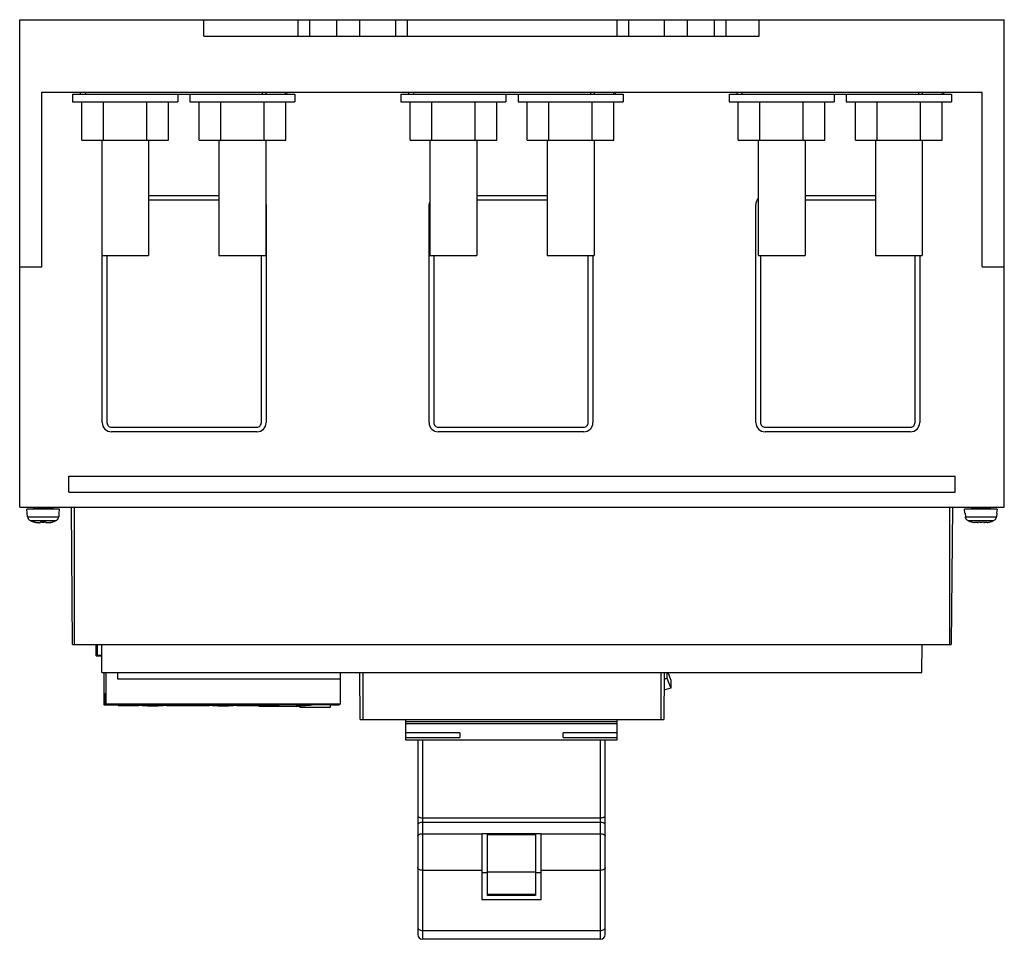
# Model space of a CAD drawing. Header units: millimetres. Extents: x 28 to 238, y 91 to 287.
import ezdxf

# ---------------------------------------------------------------- set-up
doc = ezdxf.new("R2010")
doc.units = ezdxf.units.MM
doc.header["$LTSCALE"] = 24.472259
doc.layers.get('0').update_dxf_attribs({"linetype": 'CONTINUOUS'})
doc.layers.add('INTFCLR_71428', color=7, linetype='CONTINUOUS')
doc.layers.add('INTFCLR_79', color=7, linetype='CONTINUOUS')

msp = doc.modelspace()

# ---------------------------------------------------------------- linework, layer by layer
at = {"color": 7, "linetype": 'Continuous'}
for p, q in [((28.19, 182.73), (28.19, 286.73)), ((28.19, 286.73), (238.19, 286.73)), ((67.49, 283.23), (67.49, 286.73)), ((87.58, 283.23), (87.58, 286.73)), ((90, 286.73), (90, 283.23)), ((95.82, 283.23), (95.82, 286.73)), ((100.67, 286.73), (100.67, 283.23)), ((108.38, 283.23), (108.38, 286.73)), ((110.81, 286.73), (110.81, 283.23)), ((155.59, 283.23), (155.59, 286.73)), ((158.01, 286.73), (158.01, 283.23)), ((165.73, 283.23), (165.73, 286.73)), ((170.57, 286.73), (170.57, 283.23)), ((176.38, 283.23), (176.38, 286.73)), ((178.81, 286.73), (178.81, 283.23)), ((185.89, 283.23), (185.89, 286.73)), ((238.19, 182.73), (238.19, 286.73)), ((67.49, 283.23), (185.89, 283.23)), ((32.88, 234.03), (32.88, 271.23)), ((32.88, 271.23), (233.49, 271.23)), ((41.19, 270.83), (41.19, 271.23)), ((42.19, 271.23), (42.19, 270.83)), ((79.98, 270.83), (79.98, 271.23)), ((80.69, 271.23), (80.69, 270.83)), ((84.9, 270.83), (84.9, 271.23)), ((85.19, 271.23), (85.19, 270.83)), ((111.19, 270.83), (111.19, 271.23)), ((112.19, 271.23), (112.19, 270.83)), ((149.98, 270.83), (149.98, 271.23)), ((150.69, 271.23), (150.69, 270.83)), ((154.9, 270.83), (154.9, 271.23)), ((155.19, 271.23), (155.19, 270.83)), ((181.19, 270.83), (181.19, 271.23)), ((182.19, 271.23), (182.19, 270.83)), ((219.98, 270.83), (219.98, 271.23)), ((220.69, 271.23), (220.69, 270.83)), ((224.9, 270.83), (224.9, 271.23)), ((225.19, 271.23), (225.19, 270.83)), ((233.49, 234.03), (233.49, 271.23)), ((39.48, 270.83), (39.48, 269.23)), ((39.48, 270.83), (86.9, 270.83)), ((39.48, 269.23), (61.9, 269.23)), ((41.45, 261.03), (41.45, 269.23)), ((46.06, 261.03), (46.06, 269.23)), ((55.3, 261.03), (55.3, 269.23)), ((59.92, 261.03), (59.92, 269.23)), ((61.9, 270.83), (61.9, 269.23)), ((64.48, 270.83), (64.48, 269.23)), ((64.48, 269.23), (86.9, 269.23)), ((66.45, 261.03), (66.45, 269.23)), ((71.07, 261.03), (71.07, 269.23)), ((80.31, 261.03), (80.31, 269.23)), ((84.93, 261.03), (84.93, 269.23)), ((86.9, 270.83), (86.9, 269.23)), ((109.48, 270.83), (109.48, 269.23)), ((109.48, 270.83), (156.9, 270.83)), ((109.48, 269.23), (131.9, 269.23)), ((111.45, 261.03), (111.45, 269.23)), ((116.07, 261.03), (116.07, 269.23)), ((125.31, 261.03), (125.31, 269.23)), ((129.93, 261.03), (129.93, 269.23)), ((131.9, 270.83), (131.9, 269.23)), ((134.48, 270.83), (134.48, 269.23)), ((134.48, 269.23), (156.9, 269.23)), ((136.45, 261.03), (136.45, 269.23)), ((141.07, 261.03), (141.07, 269.23)), ((150.31, 261.03), (150.31, 269.23)), ((154.93, 261.03), (154.93, 269.23)), ((156.9, 270.83), (156.9, 269.23)), ((179.48, 270.83), (179.48, 269.23)), ((179.48, 270.83), (226.9, 270.83)), ((179.48, 269.23), (201.9, 269.23)), ((181.45, 261.03), (181.45, 269.23)), ((186.07, 261.03), (186.07, 269.23)), ((195.31, 261.03), (195.31, 269.23)), ((199.93, 261.03), (199.93, 269.23)), ((201.9, 270.83), (201.9, 269.23)), ((204.48, 270.83), (204.48, 269.23)), ((204.48, 269.23), (226.9, 269.23)), ((206.45, 261.03), (206.45, 269.23)), ((211.07, 261.03), (211.07, 269.23)), ((220.31, 261.03), (220.31, 269.23)), ((224.93, 261.03), (224.93, 269.23)), ((226.9, 270.83), (226.9, 269.23)), ((41.45, 261.03), (59.92, 261.03)), ((45.69, 261.03), (45.69, 236.43)), ((55.69, 261.03), (55.69, 236.43)), ((66.45, 261.03), (84.93, 261.03)), ((70.69, 261.03), (70.69, 236.43)), ((80.69, 261.03), (80.69, 236.43)), ((111.45, 261.03), (129.93, 261.03)), ((115.69, 261.03), (115.69, 236.43)), ((125.69, 261.03), (125.69, 236.43)), ((136.45, 261.03), (154.93, 261.03)), ((140.69, 261.03), (140.69, 236.43)), ((150.69, 261.03), (150.69, 236.43)), ((181.45, 261.03), (199.93, 261.03)), ((185.69, 261.03), (185.69, 236.43)), ((195.69, 261.03), (195.69, 236.43)), ((206.45, 261.03), (224.93, 261.03)), ((210.69, 261.03), (210.69, 236.43)), ((220.69, 261.03), (220.69, 236.43)), ((55.69, 249.25), (70.69, 249.25)), ((70.69, 248.25), (55.69, 248.25)), ((125.69, 249.25), (140.69, 249.25)), ((140.69, 248.25), (125.69, 248.25)), ((195.69, 249.25), (210.69, 249.25)), ((210.69, 248.25), (195.69, 248.25)), ((80.74, 247.29), (80.74, 200.77)), ((115.5, 200.77), (115.5, 247.29)), ((185.2, 200.77), (185.2, 247.29)), ((45.69, 236.43), (55.69, 236.43)), ((45.8, 200.77), (45.8, 236.43)), ((46.8, 236.43), (46.8, 200.77)), ((70.69, 236.43), (80.69, 236.43)), ((79.74, 200.77), (79.74, 236.43)), ((115.69, 236.43), (125.69, 236.43)), ((116.5, 236.43), (116.5, 200.77)), ((140.69, 236.43), (150.69, 236.43)), ((149.44, 200.77), (149.44, 236.43)), ((150.44, 236.43), (150.44, 200.77)), ((185.69, 236.43), (195.69, 236.43)), ((186.2, 236.43), (186.2, 200.77)), ((210.69, 236.43), (220.69, 236.43)), ((219.14, 200.77), (219.14, 236.43)), ((220.14, 236.43), (220.14, 200.77)), ((28.19, 234.03), (32.88, 234.03)), ((233.49, 234.03), (238.19, 234.03)), ((47.76, 199.81), (78.78, 199.81)), ((117.46, 199.81), (148.48, 199.81)), ((187.16, 199.81), (218.18, 199.81)), ((78.78, 198.81), (47.76, 198.81)), ((148.48, 198.81), (117.46, 198.81)), ((218.18, 198.81), (187.16, 198.81)), ((38.68, 185.93), (38.68, 189.33)), ((38.68, 189.33), (227.68, 189.33)), ((227.68, 185.93), (227.68, 189.33)), ((38.68, 185.93), (227.68, 185.93)), ((28.19, 182.73), (238.19, 182.73)), ((31.19, 182.73), (31.19, 182.53)), ((35.19, 182.73), (35.19, 182.53)), ((39.47, 153.43), (39.21, 182.73)), ((39.79, 182.73), (39.79, 153.43)), ((226.57, 153.43), (226.57, 182.73)), ((227.14, 182.73), (226.88, 153.43)), ((231.19, 182.73), (231.19, 182.53)), ((235.19, 182.73), (235.19, 182.53)), ((29.76, 181.43), (29.68, 182.33)), ((36.7, 182.33), (29.68, 182.33)), ((29.76, 181.43), (29.81, 181.43)), ((29.88, 180.67), (29.81, 181.43)), ((29.88, 180.67), (36.5, 180.67)), ((31.19, 182.53), (35.19, 182.53)), ((36.56, 181.43), (36.5, 180.67)), ((36.56, 181.43), (36.62, 181.43)), ((36.62, 181.43), (36.7, 182.33)), ((236.69, 182.33), (229.68, 182.33)), ((229.76, 181.43), (229.68, 182.33)), ((229.76, 181.43), (229.81, 181.43)), ((229.81, 181.43), (229.88, 180.67)), ((229.88, 180.67), (236.5, 180.67)), ((231.19, 182.53), (235.19, 182.53)), ((236.56, 181.43), (236.5, 180.67)), ((236.56, 181.43), (236.62, 181.43)), ((236.62, 181.43), (236.7, 182.33)), ((30.43, 179.87), (33.19, 179.87)), ((32.39, 179.43), (32.59, 179.43)), ((32.59, 179.58), (32.59, 179.43)), ((33.19, 179.87), (35.95, 179.87)), ((33.79, 179.43), (33.79, 179.58)), ((33.79, 179.43), (33.99, 179.43)), ((230.43, 179.87), (232.59, 179.87)), ((232.39, 179.43), (232.59, 179.43)), ((232.59, 179.87), (235.95, 179.87)), ((232.59, 179.58), (232.59, 179.43)), ((233.79, 179.43), (233.79, 179.58)), ((233.79, 179.43), (233.99, 179.43)), ((39.47, 153.43), (226.88, 153.43)), ((44.49, 150.98), (44.49, 153.43)), ((44.76, 151.08), (44.76, 153.43)), ((45.74, 147.43), (45.69, 153.43)), ((220.62, 147.43), (220.68, 153.43)), ((44.49, 150.98), (45.71, 150.98)), ((45.71, 151.08), (44.76, 151.08)), ((45.74, 147.43), (220.62, 147.43)), ((46.19, 140.48), (46.19, 147.43)), ((46.56, 147.43), (46.56, 140.68)), ((49.06, 147.43), (49.06, 146.08)), ((96.56, 147.43), (96.56, 140.68)), ((100.82, 137.43), (100.74, 147.43)), ((101.34, 147.43), (101.34, 137.43)), ((165.03, 137.43), (165.03, 147.43)), ((165.63, 147.43), (165.54, 137.43)), ((166.24, 147.43), (166.24, 146.24)), ((167.04, 145.88), (166.46, 147.43)), ((49.06, 146.08), (96.56, 146.08)), ((165.61, 146.05), (166.24, 146.24)), ((166.24, 146.24), (167.04, 144.1)), ((167.04, 145.88), (167.04, 144.1)), ((46.49, 140.58), (46.49, 143.08)), ((46.56, 143.08), (46.49, 143.08)), ((167.04, 144.1), (165.59, 143.66)), ((46.56, 141.58), (46.49, 141.58)), ((49.19, 140.48), (46.19, 140.48)), ((52.42, 140.58), (46.49, 140.58)), ((96.56, 140.68), (46.56, 140.68)), ((49.19, 140.45), (49.19, 140.58)), ((49.19, 140.45), (53.61, 140.45)), ((52.06, 140.68), (52.06, 140.62)), ((52.06, 140.62), (61.06, 140.62)), ((59.52, 140.45), (68.61, 140.45)), ((67.42, 140.58), (60.7, 140.58)), ((61.06, 140.68), (61.06, 140.62)), ((67.06, 140.68), (67.06, 140.62)), ((67.06, 140.62), (76.06, 140.62)), ((74.52, 140.45), (79.19, 140.45)), ((89.56, 140.58), (75.7, 140.58)), ((76.06, 140.68), (76.06, 140.62)), ((79.19, 140.28), (79.19, 140.46)), ((79.19, 140.46), (82.52, 140.46)), ((79.19, 140.28), (87.91, 140.28)), ((82.06, 140.68), (82.06, 140.62)), ((82.06, 140.62), (91.06, 140.62)), ((87.91, 140.08), (87.91, 140.35)), ((87.91, 140.08), (94.51, 140.08)), ((96.49, 140.58), (90.7, 140.58)), ((91.06, 140.68), (91.06, 140.62)), ((94.51, 140.08), (94.51, 140.58)), ((96.19, 140.48), (94.51, 140.48)), ((96.19, 140.58), (96.19, 140.48)), ((96.49, 140.58), (96.49, 140.68)), ((100.82, 137.43), (165.54, 137.43)), ((110.49, 137.43), (110.49, 133.09)), ((110.49, 136.97), (155.64, 136.97)), ((110.49, 136.61), (155.64, 136.61)), ((155.64, 133.09), (155.64, 137.43)), ((122.07, 134.61), (110.49, 134.61)), ((122.07, 134.61), (122.07, 133.61)), ((155.64, 134.61), (144.07, 134.61)), ((144.07, 133.61), (144.07, 134.61)), ((110.49, 133.61), (122.07, 133.61)), ((110.49, 133.09), (155.64, 133.09)), ((113.07, 133.09), (113.07, 91.54)), ((114.07, 133.1), (114.07, 90.54)), ((144.07, 133.61), (155.64, 133.61)), ((152.07, 90.54), (152.07, 133.1)), ((153.07, 91.54), (153.07, 133.09)), ((114.07, 116.45), (152.07, 116.45)), ((152.07, 115.48), (114.07, 115.48)), ((114.07, 113.06), (126.72, 113.07)), ((127.96, 113.07), (126.72, 113.07)), ((126.72, 113.07), (126.72, 98.95)), ((138.17, 113.07), (127.96, 113.07)), ((127.96, 99.91), (127.96, 113.07)), ((127.96, 112.88), (138.17, 112.88)), ((139.42, 113.07), (138.17, 113.07)), ((138.17, 113.07), (138.17, 99.91)), ((139.42, 113.07), (152.07, 113.06)), ((139.42, 98.95), (139.42, 113.07)), ((126.72, 105.25), (114.07, 105.25)), ((152.07, 105.25), (139.42, 105.25)), ((127.96, 104.75), (126.72, 104.75)), ((138.17, 104.86), (127.96, 104.86)), ((139.42, 104.75), (138.17, 104.75)), ((139.42, 98.95), (126.72, 98.95)), ((138.17, 100.11), (127.96, 100.11)), ((138.17, 99.91), (127.96, 99.91)), ((114.07, 92.44), (152.07, 92.44)), ((152.07, 90.54), (114.07, 90.54))]:
    msp.add_line(p, q, dxfattribs=at)
for centre, radius, start, end in [((117.45, 247.29), 1.96, 164.7884, 180.0352), ((187.15, 247.29), 1.96, 141.4622, 180.0352), ((78.78, 247.29), 1.96, 359.9541, 4.0776), ((47.76, 200.77), 1.96, 179.9542, 270.0497), ((47.76, 200.77), 0.959, 179.9459, 270.0541), ((78.78, 200.77), 1.96, 269.9648, 0.0352), ((78.78, 200.77), 0.959, 269.946, 0.054), ((117.46, 200.77), 1.96, 179.9542, 270.0497), ((117.46, 200.77), 0.959, 179.9459, 270.0541), ((148.48, 200.77), 1.96, 269.9648, 0.0352), ((148.48, 200.77), 0.959, 269.946, 0.054), ((187.16, 200.77), 1.96, 179.9542, 270.0497), ((187.16, 200.77), 0.959, 179.9459, 270.0541), ((218.18, 200.77), 1.96, 269.9648, 0.0352), ((218.18, 200.77), 0.959, 269.946, 0.054), ((30.86, 180.76), 0.986, 185.0831, 204.792), ((30.99, 182.53), 0.2, 270, 360), ((35.39, 182.53), 0.2, 180, 270), ((35.51, 180.76), 0.986, 335.208, 354.9169), ((30.87, 180.76), 0.996, 204.7946, 214.5474), ((30.87, 180.77), 1, 214.5657, 224.0701), ((30.88, 180.78), 1.01, 224.1085, 243.4462), ((32.23, 183.46), 4.02, 243.3985, 247.1932), ((32.25, 183.51), 4.07, 247.1865, 249.7138), ((32.26, 183.54), 4.1, 249.7201, 254.3845), ((32.27, 183.6), 4.16, 254.3834, 257.3006), ((32.29, 183.67), 4.23, 257.303, 260.2288), ((32.3, 183.75), 4.31, 260.2254, 261.5597), ((32.31, 183.81), 4.37, 261.559, 262.5814), ((32.33, 183.98), 4.55, 262.5997, 265.8817), ((32.35, 184.19), 4.76, 265.8634, 266.3261), ((32.37, 184.54), 5.11, 266.3549, 269.0243), ((32.39, 185.47), 6.05, 269.013, 269.9953), ((33.99, 185.19), 5.76, 269.9838, 271.0152), ((34, 184.56), 5.13, 270.9843, 273.6435), ((34.02, 184.2), 4.77, 273.6781, 274.1257), ((34.04, 183.98), 4.55, 274.107, 277.4029), ((34.06, 183.81), 4.38, 277.4218, 278.4424), ((34.07, 183.75), 4.32, 278.4417, 279.778), ((34.08, 183.67), 4.24, 279.7746, 282.6963), ((34.1, 183.59), 4.16, 282.6986, 285.6214), ((34.11, 183.54), 4.1, 285.6209, 290.2748), ((34.13, 183.5), 4.06, 290.2796, 292.8215), ((34.13, 183.5), 4.06, 292.8253, 296.585), ((35.49, 180.78), 1.01, 296.5538, 315.8915), ((35.5, 180.77), 1, 315.9299, 325.4343), ((35.51, 180.76), 0.996, 325.4526, 335.2054), ((230.86, 180.76), 0.991, 204.7594, 214.5524), ((230.87, 180.76), 0.998, 214.5547, 224.0934), ((232.25, 183.52), 4.08, 243.4395, 255.0271), ((232.28, 183.62), 4.19, 255.0173, 258.9375), ((232.31, 183.78), 4.35, 258.9575, 263.9483), ((233.19, 186.94), 7.39, 265.3403, 274.6597), ((234.06, 183.78), 4.35, 276.0511, 281.0481), ((234.09, 183.62), 4.19, 281.0671, 284.982), ((234.12, 183.53), 4.09, 284.9855, 296.5485), ((235.5, 180.76), 0.998, 315.9066, 325.4453), ((235.51, 180.76), 0.991, 325.4476, 335.2405), ((56.56, 174.22), 33.9, 262.3719, 277.6281), ((71.56, 174.22), 33.9, 262.3719, 277.6281), ((85.56, 167.1), 26.82, 261.4222, 278.5778), ((86.56, 174.22), 33.9, 262.3719, 262.9825), ((86.56, 174.22), 33.9, 271.023, 277.6281), ((114.07, 91.54), 1, 180, 270), ((152.07, 91.54), 1, 270, 360)]:
    msp.add_arc(centre, radius, start, end, dxfattribs=at)
for points in [[(229.96, 180.34), (229.92, 180.45), (229.89, 180.56), (229.88, 180.67)], [(236.5, 180.67), (236.49, 180.56), (236.46, 180.45), (236.41, 180.34)], [(230.43, 179.87), (230.33, 179.92), (230.23, 179.99), (230.15, 180.07)], [(232.39, 179.43), (232.21, 179.43), (232.03, 179.44), (231.85, 179.45)], [(234.52, 179.45), (234.34, 179.44), (234.16, 179.43), (233.99, 179.43)], [(236.22, 180.07), (236.14, 179.99), (236.05, 179.92), (235.95, 179.87)]]:
    msp.add_open_spline(points, degree=3, dxfattribs=at)
for points, knots in [([(32.59, 179.58), (32.69, 179.57), (32.89, 179.56), (33.29, 179.55), (33.59, 179.56), (33.79, 179.58)], [0, 0, 0, 0, 0.250025, 0.500051, 1, 1, 1, 1]), ([(33.79, 179.58), (33.59, 179.57), (33.29, 179.55), (32.89, 179.56), (32.69, 179.57), (32.59, 179.58)], [0, 0, 0, 0, 0.499949, 0.749974, 1, 1, 1, 1]), ([(113.07, 116.93), (113.07, 116.9), (113.08, 116.83), (113.14, 116.74), (113.24, 116.66), (113.41, 116.56), (113.7, 116.48), (113.94, 116.45), (114.07, 116.45)], [0, 0, 0, 0, 0.079814, 0.168915, 0.272762, 0.393286, 0.678283, 1, 1, 1, 1]), ([(152.07, 116.45), (152.19, 116.45), (152.44, 116.48), (152.72, 116.56), (152.89, 116.66), (152.99, 116.74), (153.05, 116.83), (153.07, 116.9), (153.07, 116.93)], [0, 0, 0, 0, 0.321717, 0.606714, 0.727238, 0.831085, 0.920186, 1, 1, 1, 1]), ([(114.07, 115.48), (113.94, 115.48), (113.7, 115.46), (113.41, 115.37), (113.24, 115.26), (113.14, 115.18), (113.08, 115.08), (113.07, 115.01), (113.07, 114.98)], [0, 0, 0, 0, 0.31899, 0.602435, 0.722998, 0.827588, 0.918173, 1, 1, 1, 1]), ([(153.07, 114.98), (153.07, 115.01), (153.05, 115.08), (152.99, 115.18), (152.9, 115.26), (152.72, 115.37), (152.44, 115.46), (152.19, 115.48), (152.07, 115.48)], [0, 0, 0, 0, 0.081827, 0.172412, 0.277002, 0.397565, 0.68101, 1, 1, 1, 1]), ([(113.07, 112.56), (113.07, 112.59), (113.08, 112.66), (113.14, 112.76), (113.24, 112.84), (113.41, 112.95), (113.7, 113.04), (113.94, 113.06), (114.07, 113.06)], [0, 0, 0, 0, 0.081827, 0.172412, 0.277002, 0.397565, 0.68101, 1, 1, 1, 1]), ([(152.07, 113.06), (152.19, 113.06), (152.44, 113.04), (152.72, 112.95), (152.9, 112.84), (152.99, 112.76), (153.05, 112.66), (153.07, 112.59), (153.07, 112.56)], [0, 0, 0, 0, 0.31899, 0.602435, 0.722998, 0.827588, 0.918173, 1, 1, 1, 1]), ([(114.07, 105.25), (113.94, 105.25), (113.69, 105.28), (113.37, 105.41), (113.13, 105.6), (113.07, 105.79), (113.07, 105.87)], [0, 0, 0, 0, 0.301057, 0.575089, 0.805757, 1, 1, 1, 1]), ([(153.07, 105.87), (153.07, 105.79), (153, 105.6), (152.77, 105.41), (152.44, 105.28), (152.19, 105.25), (152.07, 105.25)], [0, 0, 0, 0, 0.194243, 0.424911, 0.698943, 1, 1, 1, 1]), ([(113.07, 93.06), (113.07, 92.98), (113.13, 92.8), (113.37, 92.6), (113.69, 92.47), (113.94, 92.44), (114.07, 92.44)], [0, 0, 0, 0, 0.194243, 0.424911, 0.698943, 1, 1, 1, 1]), ([(152.07, 92.44), (152.19, 92.44), (152.44, 92.47), (152.77, 92.6), (153, 92.8), (153.07, 92.98), (153.07, 93.06)], [0, 0, 0, 0, 0.301057, 0.575089, 0.805757, 1, 1, 1, 1])]:
    msp.add_open_spline(points, degree=3, knots=knots, dxfattribs=at)
at = {"layer": 'INTFCLR_71428', "color": 254, "linetype": 'Continuous', "true_color": 0xf0ebaf}
msp.add_line((85.56, 140.58), (85.56, 140.68), dxfattribs=at)
at = {"layer": 'INTFCLR_79', "color": 254, "linetype": 'Continuous', "true_color": 0xf0ebaf}
for p, q in [((33.19, 179.56), (33.19, 179.43)), ((233.19, 179.56), (233.19, 179.43))]:
    msp.add_line(p, q, dxfattribs=at)

doc.saveas('drawing.dxf')
